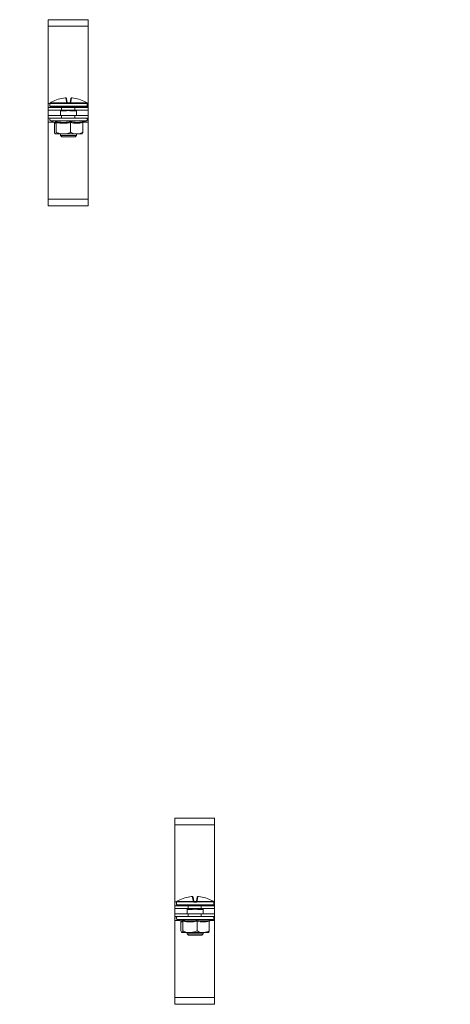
# Model space of a CAD drawing. Header units: millimetres. Extents: x -29 to 997, y -1224 to 295.
# Tile 3 of 10: x 203 to 365, y -843 to -473. Entities that reach past the tile are written whole.
import ezdxf

# ---------------------------------------------------------------- set-up
doc = ezdxf.new("R2010")
doc.units = ezdxf.units.MM
doc.styles.add('SLDTEXTSTYLE0', font='TXT', dxfattribs={"width": 0.7, "bigfont": 'bigfont'})

msp = doc.modelspace()

# ---------------------------------------------------------------- linework, layer by layer
at = {"color": 7, "linetype": 'Continuous', "lineweight": 15}
for p, q in [((228.55, -472.95), (213.55, -472.95)), ((213.55, -475.45), (213.55, -472.95)), ((228.55, -475.45), (228.55, -472.95)), ((228.55, -475.45), (213.55, -475.45)), ((213.55, -504.45), (213.55, -475.45)), ((228.55, -504.45), (228.55, -475.45)), ((220.43, -503.91), (220.17, -502.4)), ((220.43, -502.6), (220.69, -504.08)), ((221.77, -504.08), (222.03, -502.6)), ((222.29, -502.4), (222.03, -503.91)), ((213.55, -505.95), (213.55, -504.45)), ((213.55, -506.95), (213.55, -505.95)), ((213.55, -505.95), (218.55, -505.95)), ((218.55, -506.95), (213.55, -506.95)), ((213.55, -506.95), (213.55, -508.95)), ((214.23, -504.54), (214.23, -505.54)), ((214.26, -504.4), (214.26, -504.4)), ((220.6, -504.43), (214.26, -504.43)), ((214.38, -504.21), (214.38, -504.22)), ((214.38, -504.22), (220.61, -504.22)), ((227.98, -505.79), (214.48, -505.79)), ((218.21, -507.03), (218.21, -507.02)), ((218.23, -507.14), (218.23, -508.95)), ((218.27, -505.79), (218.27, -505.95)), ((220.19, -507.24), (218.41, -507.24)), ((219.42, -506.99), (218.53, -506.99)), ((218.55, -505.95), (218.55, -506.95)), ((223.55, -505.95), (218.55, -505.95)), ((223.55, -506.95), (218.55, -506.95)), ((219.62, -506.99), (219.42, -506.99)), ((221.53, -504.54), (220.93, -504.54)), ((220.94, -504.29), (221.52, -504.29)), ((221.84, -504.22), (228.08, -504.22)), ((228.2, -504.43), (221.85, -504.43)), ((224.04, -507.24), (222.27, -507.24)), ((223.93, -506.99), (223.04, -506.99)), ((223.55, -506.95), (223.55, -505.95)), ((223.55, -505.95), (228.55, -505.95)), ((228.55, -506.95), (223.55, -506.95)), ((224.19, -505.79), (224.19, -505.95)), ((224.23, -508.95), (224.23, -507.14)), ((228.08, -504.22), (228.08, -504.21)), ((228.2, -504.4), (228.2, -504.43)), ((228.23, -505.54), (228.23, -504.54)), ((228.55, -505.95), (228.55, -504.45)), ((228.55, -505.95), (228.55, -506.95)), ((228.55, -506.95), (228.55, -508.95)), ((213.55, -509.95), (213.55, -508.95)), ((213.55, -508.95), (218.55, -508.95)), ((218.55, -509.95), (213.55, -509.95)), ((213.55, -511.45), (213.55, -509.95)), ((214.5, -511.05), (215.95, -511.58)), ((218.55, -508.95), (218.55, -509.95)), ((223.55, -508.95), (218.55, -508.95)), ((223.55, -509.95), (218.55, -509.95)), ((223.55, -509.95), (223.55, -508.95)), ((223.55, -508.95), (228.55, -508.95)), ((228.55, -509.95), (223.55, -509.95)), ((226.56, -511.56), (227.96, -511.05)), ((228.55, -508.95), (228.55, -509.95)), ((228.55, -511.45), (228.55, -509.95)), ((213.55, -540.45), (213.55, -511.45)), ((215.9, -511.56), (215.91, -511.67)), ((215.91, -511.67), (215.91, -515.35)), ((215.94, -511.57), (215.95, -511.57)), ((216.62, -511.67), (216.62, -515.35)), ((221.93, -511.67), (221.93, -515.35)), ((226.54, -511.67), (226.54, -515.35)), ((228.55, -540.45), (228.55, -511.45)), ((219.28, -515.95), (216.27, -515.95)), ((218.23, -515.95), (218.23, -516.49)), ((218.23, -516.49), (218.73, -516.99)), ((218.23, -516.49), (224.23, -516.49)), ((223.73, -516.99), (218.73, -516.99)), ((219.28, -515.95), (224.24, -515.95)), ((223.73, -516.99), (224.23, -516.49)), ((224.23, -516.49), (224.23, -515.95)), ((224.24, -515.95), (226.23, -515.95)), ((228.55, -540.45), (213.55, -540.45)), ((213.55, -542.95), (213.55, -540.45)), ((228.55, -542.95), (228.55, -540.45)), ((228.55, -542.95), (213.55, -542.95)), ((276.13, -773.43), (261.13, -773.43)), ((261.13, -775.93), (261.13, -773.43)), ((276.13, -775.93), (276.13, -773.43)), ((276.13, -775.93), (261.13, -775.93)), ((261.13, -804.93), (261.13, -775.93)), ((276.13, -804.93), (276.13, -775.93)), ((268.01, -804.38), (267.74, -802.87)), ((268.01, -803.08), (268.27, -804.56)), ((269.34, -804.56), (269.6, -803.08)), ((269.87, -802.87), (269.6, -804.38)), ((261.13, -806.43), (261.13, -804.93)), ((261.13, -807.43), (261.13, -806.43)), ((261.13, -806.43), (266.13, -806.43)), ((266.13, -807.43), (261.13, -807.43)), ((261.13, -807.43), (261.13, -809.43)), ((261.81, -805.02), (261.81, -806.02)), ((261.84, -804.87), (261.83, -804.88)), ((268.18, -804.91), (261.83, -804.91)), ((261.95, -804.69), (268.19, -804.69)), ((261.96, -804.69), (261.95, -804.69)), ((275.56, -806.27), (262.06, -806.27)), ((265.76, -807.47), (265.76, -807.47)), ((265.81, -807.62), (265.81, -809.43)), ((265.85, -806.27), (265.85, -806.43)), ((267, -807.47), (266.11, -807.47)), ((266.13, -806.43), (266.13, -807.43)), ((271.13, -806.43), (266.13, -806.43)), ((271.13, -807.43), (266.13, -807.43)), ((267.2, -807.47), (267, -807.47)), ((269.11, -805.02), (268.5, -805.02)), ((268.52, -804.77), (269.1, -804.77)), ((269.42, -804.69), (275.66, -804.69)), ((275.78, -804.91), (269.43, -804.91)), ((271.51, -807.47), (270.62, -807.47)), ((271.13, -807.43), (271.13, -806.43)), ((271.13, -806.43), (276.13, -806.43)), ((276.13, -807.43), (271.13, -807.43)), ((271.76, -806.27), (271.76, -806.43)), ((271.81, -809.43), (271.81, -807.62)), ((275.66, -804.69), (275.65, -804.69)), ((275.78, -804.88), (275.78, -804.91)), ((275.81, -806.02), (275.81, -805.02)), ((276.13, -806.43), (276.13, -804.93)), ((276.13, -806.43), (276.13, -807.43)), ((276.13, -807.43), (276.13, -809.43)), ((261.13, -810.43), (261.13, -809.43)), ((261.13, -809.43), (266.13, -809.43)), ((266.13, -810.43), (261.13, -810.43)), ((261.13, -811.93), (261.13, -810.43)), ((267.77, -807.72), (265.99, -807.72)), ((266.13, -809.43), (266.13, -810.43)), ((271.13, -809.43), (266.13, -809.43)), ((271.13, -810.43), (266.13, -810.43)), ((271.62, -807.72), (269.84, -807.72)), ((271.13, -810.43), (271.13, -809.43)), ((271.13, -809.43), (276.13, -809.43)), ((276.13, -810.43), (271.13, -810.43)), ((276.13, -809.43), (276.13, -810.43)), ((276.13, -811.93), (276.13, -810.43)), ((261.13, -840.93), (261.13, -811.93)), ((262.08, -811.53), (263.52, -812.06)), ((263.47, -812.04), (263.49, -812.15)), ((263.49, -812.15), (263.49, -815.83)), ((264.2, -812.15), (264.2, -815.83)), ((269.51, -812.15), (269.51, -815.83)), ((274.12, -812.15), (274.12, -815.83)), ((274.14, -812.04), (275.53, -811.53)), ((276.13, -840.93), (276.13, -811.93)), ((266.85, -816.43), (263.84, -816.43)), ((265.81, -816.43), (265.81, -816.97)), ((265.81, -816.97), (266.31, -817.47)), ((265.81, -816.97), (271.81, -816.97)), ((271.31, -817.47), (266.31, -817.47)), ((266.85, -816.43), (271.82, -816.43)), ((271.31, -817.47), (271.81, -816.97)), ((271.81, -816.97), (271.81, -816.43)), ((271.82, -816.43), (273.81, -816.43)), ((276.13, -840.93), (261.13, -840.93)), ((261.13, -843.43), (261.13, -840.93)), ((276.13, -843.43), (276.13, -840.93)), ((276.13, -843.43), (261.13, -843.43))]:
    msp.add_line(p, q, dxfattribs=at)
at = {"color": 8, "linetype": 'Continuous', "lineweight": 15}
for p, q in [((214.24, -504.45), (213.55, -504.45)), ((214.24, -504.54), (214.23, -504.54)), ((214.23, -505.54), (228.23, -505.54)), ((214.26, -504.43), (214.26, -504.4)), ((218.45, -507), (218.31, -507.03)), ((218.53, -506.95), (218.53, -506.99)), ((219.42, -506.95), (219.42, -506.99)), ((223.04, -506.95), (223.04, -506.99)), ((223.93, -506.95), (223.93, -506.99)), ((228.55, -504.45), (228.21, -504.45)), ((228.23, -504.54), (228.22, -504.54)), ((218.6, -511.05), (214.5, -511.05)), ((227.96, -511.05), (218.6, -511.05)), ((215.6, -511.45), (213.55, -511.45)), ((228.55, -511.45), (226.86, -511.45)), ((261.82, -804.93), (261.13, -804.93)), ((261.81, -805.02), (261.81, -805.02)), ((261.81, -806.02), (275.81, -806.02)), ((261.83, -804.91), (261.83, -804.88)), ((266.03, -807.48), (265.89, -807.51)), ((266.11, -807.43), (266.11, -807.47)), ((267, -807.43), (267, -807.47)), ((270.62, -807.43), (270.62, -807.47)), ((271.51, -807.43), (271.51, -807.47)), ((276.13, -804.93), (275.79, -804.93)), ((275.81, -805.02), (275.8, -805.02)), ((263.18, -811.93), (261.13, -811.93)), ((266.18, -811.53), (262.08, -811.53)), ((275.53, -811.53), (266.18, -811.53)), ((276.13, -811.93), (274.43, -811.93))]:
    msp.add_line(p, q, dxfattribs=at)
at = {"color": 8, "linetype": 'Continuous', "lineweight": 15, "flags": 128}
for points in [[(214.24, -504.54), (214.24, -504.49), (214.25, -504.45)], [(228.21, -504.46), (228.22, -504.49), (228.22, -504.54)], [(261.81, -805.02), (261.82, -804.97), (261.83, -804.92)], [(275.79, -804.93), (275.79, -804.97), (275.8, -805.02)]]:
    msp.add_lwpolyline(points, dxfattribs=at)
at = {"color": 7, "linetype": 'Continuous', "lineweight": 15}
for centre, radius, start, end in [((221.22, -515.67), 13.34, 95.6166, 118.1057), ((220.19, -502.65), 0.249, 10.1256, 94.8135), ((222.27, -502.65), 0.249, 85.1865, 169.8744), ((221.24, -515.67), 13.34, 61.8943, 84.3834), ((214.48, -504.54), 0.25, 155.8047, 180), ((214.48, -505.54), 0.25, 180, 270), ((214.51, -504.43), 0.25, 119.5448, 173.6267), ((214.51, -504.43), 0.25, 121.4361, 180.0408), ((217.57, -506.04), 0.25, 20, 90), ((218.16, -507.24), 0.255, 359.4837, 53.1431), ((218.53, -506.49), 0.5, 248.2779, 270), ((219.7, -507.22), 0.492, 358.0268, 22.6031), ((220.47, -504.14), 0.233, 13.4875, 98.5562), ((222.29, -504.41), 1.69, 173.4928, 180.7494), ((221.41, -504.99), 0.978, 129.6677, 145.2136), ((220.68, -504.37), 0.172, 54.2052, 113.0531), ((222.39, -504.48), 1.46, 172.6321, 182.4439), ((220.07, -504.48), 1.46, 357.5561, 7.3679), ((221.78, -504.37), 0.172, 66.9469, 125.7948), ((221.05, -504.99), 0.978, 34.7864, 50.3323), ((221.99, -504.14), 0.233, 81.4438, 166.5125), ((220.16, -504.41), 1.69, 359.2506, 6.5072), ((222.76, -507.22), 0.492, 157.3969, 181.9732), ((223.93, -506.49), 0.5, 270, 291.7221), ((224.3, -507.24), 0.255, 126.8569, 180.5163), ((224.89, -506.04), 0.25, 90, 160), ((227.98, -505.54), 0.25, 270, 0), ((227.95, -504.43), 0.25, 6.3733, 60.4552), ((227.95, -504.43), 0.25, 359.9592, 58.5639), ((227.98, -504.54), 0.25, 0, 25.4231), ((214.7, -510.52), 0.567, 90, 250), ((227.76, -510.52), 0.567, 290, 90), ((268.8, -816.15), 13.34, 95.6166, 118.1057), ((267.76, -803.12), 0.249, 10.1256, 94.8135), ((269.85, -803.12), 0.249, 85.1865, 169.8744), ((268.82, -816.15), 13.34, 61.8943, 84.3834), ((262.06, -805.02), 0.25, 155.8256, 180), ((262.06, -806.02), 0.25, 180, 270), ((262.08, -804.91), 0.25, 119.5448, 173.6267), ((262.08, -804.91), 0.25, 121.4361, 180.0408), ((265.14, -806.52), 0.25, 20, 90), ((266.12, -807.1), 0.47, 224.0705, 240.1843), ((265.74, -807.71), 0.255, 359.4837, 53.1431), ((266.11, -806.97), 0.5, 248.2779, 270), ((267.28, -807.7), 0.492, 358.0268, 22.6031), ((268.04, -804.61), 0.233, 13.4875, 98.5562), ((269.87, -804.88), 1.69, 173.4928, 180.7494), ((268.98, -805.46), 0.978, 129.6677, 145.2136), ((268.26, -804.85), 0.172, 54.2052, 113.0531), ((269.97, -804.95), 1.46, 172.6321, 182.4439), ((267.65, -804.95), 1.46, 357.5561, 7.3679), ((269.35, -804.85), 0.172, 66.9469, 125.7948), ((268.63, -805.46), 0.978, 34.7864, 50.3323), ((269.57, -804.61), 0.233, 81.4438, 166.5125), ((267.74, -804.88), 1.69, 359.2506, 6.5072), ((270.33, -807.7), 0.492, 157.3969, 181.9732), ((271.51, -806.97), 0.5, 270, 291.7221), ((271.88, -807.71), 0.255, 126.8569, 180.5163), ((272.47, -806.52), 0.25, 90, 160), ((275.56, -806.02), 0.25, 270, 0), ((275.53, -804.91), 0.25, 6.3733, 60.4552), ((275.53, -804.91), 0.25, 359.9592, 58.5639), ((275.56, -805.02), 0.25, 0, 25.4195), ((262.27, -811), 0.567, 90, 250), ((275.34, -811), 0.567, 290, 90)]:
    msp.add_arc(centre, radius, start, end, dxfattribs=at)
at = {"color": 8, "linetype": 'Continuous', "lineweight": 15}
for centre, radius, start, end in [((218.55, -506.63), 0.47, 224.3428, 240.1833), ((218.98, -506.45), 1.31, 333.6544, 337.4682), ((223.48, -506.45), 1.31, 202.5318, 206.3456), ((223.91, -506.63), 0.47, 299.8167, 315.6572), ((266.56, -806.93), 1.31, 333.6544, 337.4682), ((271.05, -806.93), 1.31, 202.5318, 206.3456), ((271.49, -807.1), 0.47, 299.8167, 315.6572)]:
    msp.add_arc(centre, radius, start, end, dxfattribs=at)
at = {"color": 7, "linetype": 'Continuous', "lineweight": 15}
for centre, major_axis, start_param, end_param in [((218.37, -506.04), (0.564, -0.091), 1.757057, 3.210607), ((224.09, -506.04), (0.564, 0.091), 6.214171, 7.667721), ((265.94, -806.52), (0.564, -0.091), 1.757057, 3.210607), ((271.67, -806.52), (0.564, 0.091), 6.214171, 7.667721)]:
    msp.add_ellipse(centre, major_axis=major_axis, ratio=0.124069, start_param=start_param, end_param=end_param, dxfattribs=at)
for points, knots in [([(220.43, -502.59), (220.43, -502.58), (220.42, -502.55), (220.39, -502.5), (220.34, -502.45), (220.29, -502.42), (220.24, -502.4), (220.2, -502.39), (220.13, -502.38), (220.05, -502.39), (219.96, -502.39), (219.91, -502.4), (219.9, -502.4)], [0, 0, 0, 0, 0.037319, 0.157023, 0.255718, 0.342261, 0.420093, 0.495743, 0.600871, 0.800229, 0.962115, 1, 1, 1, 1]), ([(220.17, -502.4), (220.16, -502.4), (220.16, -502.39), (220.11, -502.39), (220.05, -502.39), (219.98, -502.39), (219.93, -502.4), (219.91, -502.4)], [0, 0, 0, 0, 0.2183992, 0.436827, 0.6546258, 0.8721812, 1, 1, 1, 1]), ([(222.53, -502.4), (222.52, -502.39), (222.46, -502.39), (222.37, -502.39), (222.29, -502.39), (222.23, -502.39), (222.17, -502.41), (222.11, -502.45), (222.06, -502.52), (222.03, -502.57), (222.03, -502.6), (222.03, -502.6)], [0, 0, 0, 0, 0.066923, 0.2381, 0.430282, 0.538321, 0.635628, 0.739505, 0.862235, 0.996759, 1, 1, 1, 1]), ([(222.54, -502.4), (222.52, -502.4), (222.46, -502.39), (222.38, -502.39), (222.33, -502.39), (222.3, -502.39), (222.29, -502.4), (222.29, -502.4)], [0, 0, 0, 0, 0.218399, 0.436827, 0.654626, 0.872181, 1, 1, 1, 1]), ([(214.26, -504.43), (214.26, -504.43), (214.25, -504.46), (214.24, -504.52), (214.24, -504.53), (214.24, -504.54)], [0, 0, 0, 0, 0.0030731, 0.4996924, 1, 1, 1, 1]), ([(214.26, -504.4), (214.26, -504.41), (214.25, -504.44), (214.25, -504.46), (214.25, -504.46), (214.25, -504.46)], [0, 0, 0, 0, 0.407604, 0.819827, 1, 1, 1, 1]), ([(214.94, -503.91), (214.78, -503.99), (214.59, -504.1), (214.42, -504.19), (214.38, -504.22)], [0, 0, 0, 0, 0.7708973, 1, 1, 1, 1]), ([(218.2, -507.03), (218.21, -507.04), (218.22, -507.07), (218.23, -507.11), (218.23, -507.14), (218.23, -507.14)], [0, 0, 0, 0, 0.298143, 0.9745742, 1, 1, 1, 1]), ([(222.3, -507.03), (222.14, -507.03), (221.71, -507.04), (220.98, -507.01), (220.43, -507.03), (220.16, -507.03)], [0, 0, 0, 0, 0.232421, 0.610897, 1, 1, 1, 1]), ([(222.27, -507.24), (222.21, -507.24), (222.01, -507.23), (221.67, -507.17), (221.22, -507.12), (220.72, -507.19), (220.38, -507.22), (220.19, -507.24)], [0, 0, 0, 0, 0.085087, 0.292288, 0.503826, 0.718152, 1, 1, 1, 1]), ([(220.61, -504.22), (220.59, -504.19), (220.48, -504.1), (220.45, -503.99), (220.43, -503.91)], [0, 0, 0, 0, 0.229103, 1, 1, 1, 1]), ([(220.93, -504.54), (220.87, -504.53), (220.75, -504.52), (220.65, -504.46), (220.6, -504.43), (220.6, -504.43)], [0, 0, 0, 0, 0.500308, 0.996927, 1, 1, 1, 1]), ([(220.69, -504.08), (220.7, -504.12), (220.72, -504.17), (220.77, -504.22), (220.78, -504.23)], [0, 0, 0, 0, 0.781937, 1, 1, 1, 1]), ([(220.78, -504.23), (220.78, -504.23), (220.8, -504.25), (220.85, -504.28), (220.91, -504.29), (220.94, -504.29)], [0, 0, 0, 0, 0.003106, 0.502169, 1, 1, 1, 1]), ([(221.52, -504.29), (221.55, -504.29), (221.6, -504.28), (221.65, -504.25), (221.68, -504.23)], [0, 0, 0, 0, 0.497853, 1, 1, 1, 1]), ([(221.85, -504.43), (221.85, -504.43), (221.81, -504.46), (221.7, -504.52), (221.59, -504.53), (221.53, -504.54)], [0, 0, 0, 0, 0.003073, 0.499692, 1, 1, 1, 1]), ([(221.68, -504.23), (221.69, -504.22), (221.74, -504.17), (221.76, -504.12), (221.77, -504.08)], [0, 0, 0, 0, 0.218063, 1, 1, 1, 1]), ([(222.03, -503.91), (222, -503.99), (221.97, -504.1), (221.87, -504.19), (221.84, -504.22)], [0, 0, 0, 0, 0.770897, 1, 1, 1, 1]), ([(223.04, -506.99), (223.01, -506.99), (222.78, -506.99), (222.53, -507.01), (222.3, -507.03)], [0, 0, 0, 0, 0.099322, 1, 1, 1, 1]), ([(224.25, -507.02), (224.25, -507.02), (224.27, -507.01), (224.2, -507.02), (224.15, -507.03)], [0, 0, 0, 0, 0.212803, 1, 1, 1, 1]), ([(224.23, -507.14), (224.23, -507.14), (224.23, -507.12), (224.23, -507.09), (224.24, -507.05), (224.25, -507.03), (224.26, -507.03)], [0, 0, 0, 0, 0.004243, 0.424519, 0.765522, 1, 1, 1, 1]), ([(228.08, -504.22), (228.04, -504.19), (227.87, -504.1), (227.67, -503.99), (227.52, -503.91)], [0, 0, 0, 0, 0.229103, 1, 1, 1, 1]), ([(228.21, -504.47), (228.21, -504.47), (228.21, -504.47), (228.21, -504.45), (228.2, -504.43), (228.2, -504.4), (228.2, -504.39)], [0, 0, 0, 0, 0.040758, 0.315134, 0.758984, 1, 1, 1, 1]), ([(228.22, -504.54), (228.22, -504.53), (228.21, -504.52), (228.2, -504.46), (228.2, -504.43), (228.2, -504.43)], [0, 0, 0, 0, 0.500308, 0.996927, 1, 1, 1, 1]), ([(216.62, -511.67), (216.56, -511.74), (216.45, -511.89), (216.27, -511.96), (216.09, -511.89), (215.97, -511.74), (215.91, -511.67)], [0, 0, 0, 0, 0.245251, 0.49213, 0.745021, 1, 1, 1, 1]), ([(216.39, -511.29), (216.6, -511.34), (217.26, -511.46), (218.37, -511.59), (219.64, -511.61), (220.84, -511.5), (221.59, -511.36), (221.97, -511.29)], [0, 0, 0, 0, 0.117987, 0.354133, 0.592326, 0.795595, 1, 1, 1, 1]), ([(216.62, -511.67), (216.62, -511.63), (216.61, -511.55), (216.56, -511.44), (216.48, -511.35), (216.42, -511.31), (216.39, -511.29), (216.39, -511.29)], [0, 0, 0, 0, 0.236184, 0.471397, 0.732465, 0.992086, 1, 1, 1, 1]), ([(221.93, -511.67), (221.5, -511.74), (220.64, -511.89), (219.31, -511.96), (217.96, -511.89), (217.07, -511.74), (216.62, -511.67)], [0, 0, 0, 0, 0.2452513, 0.4921305, 0.7450212, 1, 1, 1, 1]), ([(221.93, -511.67), (221.94, -511.63), (221.94, -511.55), (221.94, -511.44), (221.96, -511.35), (221.97, -511.31), (221.97, -511.29), (221.97, -511.29)], [0, 0, 0, 0, 0.236184, 0.471397, 0.732465, 0.992086, 1, 1, 1, 1]), ([(226.54, -511.67), (226.17, -511.74), (225.42, -511.89), (224.27, -511.96), (223.1, -511.89), (222.32, -511.74), (221.93, -511.67)], [0, 0, 0, 0, 0.245251, 0.49213, 0.745021, 1, 1, 1, 1]), ([(221.97, -511.29), (222.16, -511.34), (222.72, -511.46), (223.67, -511.59), (224.78, -511.61), (225.83, -511.5), (226.48, -511.36), (226.81, -511.29)], [0, 0, 0, 0, 0.117987, 0.354133, 0.592326, 0.795595, 1, 1, 1, 1]), ([(226.54, -511.67), (226.55, -511.63), (226.56, -511.55), (226.62, -511.44), (226.7, -511.35), (226.77, -511.31), (226.81, -511.29), (226.81, -511.29)], [0, 0, 0, 0, 0.236184, 0.471397, 0.732465, 0.992086, 1, 1, 1, 1]), ([(215.91, -515.35), (215.96, -515.5), (216.07, -515.79), (216.19, -515.94), (216.25, -515.95), (216.27, -515.95)], [0, 0, 0, 0, 0.442922, 0.896343, 1, 1, 1, 1]), ([(216.27, -515.95), (216.31, -515.93), (216.41, -515.89), (216.53, -515.63), (216.6, -515.42), (216.62, -515.35)], [0, 0, 0, 0, 0.39547, 0.801975, 1, 1, 1, 1]), ([(219.28, -515.95), (219.14, -515.95), (218.64, -515.94), (217.77, -515.78), (217.03, -515.52), (216.65, -515.37), (216.62, -515.35)], [0, 0, 0, 0, 0.148154, 0.552, 0.965648, 1, 1, 1, 1]), ([(221.93, -515.35), (221.71, -515.44), (221.17, -515.66), (220.29, -515.9), (219.62, -515.93), (219.28, -515.95)], [0, 0, 0, 0, 0.262707, 0.627492, 1, 1, 1, 1]), ([(221.93, -515.35), (222.26, -515.5), (222.93, -515.79), (223.72, -515.94), (224.16, -515.95), (224.24, -515.95)], [0, 0, 0, 0, 0.442922, 0.896343, 1, 1, 1, 1]), ([(224.24, -515.95), (224.55, -515.93), (225.18, -515.89), (225.95, -515.63), (226.4, -515.42), (226.54, -515.35)], [0, 0, 0, 0, 0.3954703, 0.8019748, 1, 1, 1, 1]), ([(226.54, -515.35), (226.49, -515.5), (226.39, -515.79), (226.27, -515.94), (226.2, -515.95), (226.19, -515.95)], [0, 0, 0, 0, 0.442922, 0.896343, 1, 1, 1, 1]), ([(268, -803.07), (268, -803.06), (268, -803.02), (267.97, -802.97), (267.92, -802.92), (267.87, -802.89), (267.82, -802.87), (267.77, -802.87), (267.71, -802.86), (267.62, -802.86), (267.53, -802.87), (267.49, -802.87), (267.48, -802.87)], [0, 0, 0, 0, 0.037319, 0.157023, 0.255718, 0.342261, 0.420093, 0.495743, 0.600871, 0.800229, 0.962115, 1, 1, 1, 1]), ([(267.74, -802.87), (267.74, -802.87), (267.73, -802.87), (267.69, -802.86), (267.62, -802.86), (267.55, -802.87), (267.51, -802.87), (267.49, -802.87)], [0, 0, 0, 0, 0.2183992, 0.436827, 0.6546258, 0.8721812, 1, 1, 1, 1]), ([(270.11, -802.87), (270.09, -802.87), (270.04, -802.87), (269.95, -802.86), (269.87, -802.86), (269.81, -802.87), (269.74, -802.89), (269.68, -802.93), (269.63, -802.99), (269.6, -803.05), (269.6, -803.08), (269.6, -803.08)], [0, 0, 0, 0, 0.066923, 0.2381, 0.430282, 0.538321, 0.635628, 0.739505, 0.862235, 0.996759, 1, 1, 1, 1]), ([(270.12, -802.87), (270.09, -802.87), (270.04, -802.87), (269.96, -802.86), (269.9, -802.86), (269.87, -802.87), (269.87, -802.87), (269.87, -802.87)], [0, 0, 0, 0, 0.218399, 0.436827, 0.654626, 0.872181, 1, 1, 1, 1]), ([(261.83, -804.91), (261.83, -804.91), (261.83, -804.94), (261.82, -805), (261.82, -805.01), (261.81, -805.02)], [0, 0, 0, 0, 0.0030731, 0.4996924, 1, 1, 1, 1]), ([(261.83, -804.87), (261.83, -804.89), (261.83, -804.92), (261.83, -804.94), (261.83, -804.94), (261.83, -804.94)], [0, 0, 0, 0, 0.427098, 0.836973, 1, 1, 1, 1]), ([(262.51, -804.38), (262.36, -804.47), (262.16, -804.57), (261.99, -804.67), (261.95, -804.69)], [0, 0, 0, 0, 0.7708973, 1, 1, 1, 1]), ([(265.75, -807.46), (265.75, -807.46), (265.75, -807.46), (265.76, -807.47), (265.76, -807.47), (265.76, -807.47)], [0, 0, 0, 0, 0.770792, 0.975888, 1, 1, 1, 1]), ([(265.78, -807.5), (265.78, -807.51), (265.8, -807.55), (265.8, -807.59), (265.8, -807.62)], [0, 0, 0, 0, 0.32501, 1, 1, 1, 1]), ([(265.89, -807.51), (265.85, -807.51), (265.78, -807.51), (265.78, -807.5), (265.79, -807.5)], [0, 0, 0, 0, 0.459465, 1, 1, 1, 1]), ([(269.88, -807.51), (269.72, -807.51), (269.28, -807.51), (268.56, -807.49), (268.01, -807.5), (267.73, -807.51)], [0, 0, 0, 0, 0.232421, 0.610897, 1, 1, 1, 1]), ([(269.84, -807.72), (269.79, -807.71), (269.59, -807.71), (269.24, -807.65), (268.8, -807.6), (268.3, -807.67), (267.96, -807.7), (267.77, -807.72)], [0, 0, 0, 0, 0.085087, 0.292288, 0.503826, 0.718152, 1, 1, 1, 1]), ([(268.19, -804.69), (268.17, -804.67), (268.06, -804.57), (268.03, -804.47), (268.01, -804.38)], [0, 0, 0, 0, 0.229103, 1, 1, 1, 1]), ([(268.5, -805.02), (268.45, -805.01), (268.33, -805), (268.23, -804.94), (268.18, -804.91), (268.18, -804.91)], [0, 0, 0, 0, 0.500308, 0.996927, 1, 1, 1, 1]), ([(268.27, -804.56), (268.28, -804.6), (268.29, -804.65), (268.35, -804.7), (268.36, -804.71)], [0, 0, 0, 0, 0.781937, 1, 1, 1, 1]), ([(268.36, -804.71), (268.36, -804.71), (268.38, -804.73), (268.43, -804.76), (268.49, -804.76), (268.52, -804.77)], [0, 0, 0, 0, 0.003106, 0.502169, 1, 1, 1, 1]), ([(269.1, -804.77), (269.12, -804.76), (269.18, -804.76), (269.23, -804.73), (269.25, -804.71)], [0, 0, 0, 0, 0.497853, 1, 1, 1, 1]), ([(269.43, -804.91), (269.43, -804.91), (269.39, -804.94), (269.28, -805), (269.17, -805.01), (269.11, -805.02)], [0, 0, 0, 0, 0.003073, 0.499692, 1, 1, 1, 1]), ([(269.25, -804.71), (269.26, -804.7), (269.32, -804.65), (269.33, -804.6), (269.34, -804.56)], [0, 0, 0, 0, 0.218063, 1, 1, 1, 1]), ([(269.6, -804.38), (269.58, -804.47), (269.55, -804.57), (269.45, -804.67), (269.42, -804.69)], [0, 0, 0, 0, 0.770897, 1, 1, 1, 1]), ([(270.62, -807.47), (270.59, -807.47), (270.35, -807.47), (270.1, -807.49), (269.88, -807.51)], [0, 0, 0, 0, 0.099322, 1, 1, 1, 1]), ([(271.81, -807.62), (271.81, -807.62), (271.8, -807.6), (271.81, -807.57), (271.82, -807.53), (271.83, -807.51), (271.83, -807.5)], [0, 0, 0, 0, 0.008334, 0.427905, 0.768166, 1, 1, 1, 1]), ([(271.86, -807.47), (271.86, -807.47), (271.86, -807.47), (271.86, -807.46), (271.86, -807.46), (271.86, -807.46), (271.86, -807.46)], [0, 0, 0, 0, 0.034543, 0.069077, 0.521898, 1, 1, 1, 1]), ([(275.66, -804.69), (275.62, -804.67), (275.45, -804.57), (275.25, -804.47), (275.1, -804.38)], [0, 0, 0, 0, 0.229103, 1, 1, 1, 1]), ([(275.79, -804.94), (275.79, -804.94), (275.79, -804.94), (275.78, -804.93), (275.78, -804.91), (275.78, -804.88), (275.78, -804.87)], [0, 0, 0, 0, 0.043748, 0.31887, 0.763688, 1, 1, 1, 1]), ([(275.8, -805.02), (275.8, -805.01), (275.79, -805), (275.78, -804.94), (275.78, -804.91), (275.78, -804.91)], [0, 0, 0, 0, 0.500308, 0.996927, 1, 1, 1, 1]), ([(264.2, -812.15), (264.14, -812.22), (264.02, -812.36), (263.85, -812.43), (263.67, -812.37), (263.55, -812.22), (263.49, -812.15)], [0, 0, 0, 0, 0.245251, 0.49213, 0.745021, 1, 1, 1, 1]), ([(263.96, -811.77), (264.18, -811.81), (264.84, -811.94), (265.94, -812.07), (267.22, -812.08), (268.42, -811.98), (269.17, -811.84), (269.55, -811.77)], [0, 0, 0, 0, 0.1179875, 0.3541329, 0.5923261, 0.7955953, 1, 1, 1, 1]), ([(264.2, -812.15), (264.19, -812.11), (264.19, -812.03), (264.13, -811.92), (264.06, -811.83), (264, -811.79), (263.96, -811.77), (263.96, -811.77)], [0, 0, 0, 0, 0.236184, 0.471397, 0.732465, 0.992086, 1, 1, 1, 1]), ([(269.51, -812.15), (269.08, -812.22), (268.21, -812.36), (266.89, -812.43), (265.54, -812.37), (264.65, -812.22), (264.2, -812.15)], [0, 0, 0, 0, 0.2452513, 0.4921305, 0.7450212, 1, 1, 1, 1]), ([(269.51, -812.15), (269.51, -812.11), (269.51, -812.03), (269.52, -811.92), (269.53, -811.83), (269.54, -811.79), (269.55, -811.77), (269.55, -811.77)], [0, 0, 0, 0, 0.236184, 0.471397, 0.732465, 0.992086, 1, 1, 1, 1]), ([(274.12, -812.15), (273.75, -812.22), (273, -812.36), (271.84, -812.43), (270.68, -812.37), (269.9, -812.22), (269.51, -812.15)], [0, 0, 0, 0, 0.245251, 0.49213, 0.745021, 1, 1, 1, 1]), ([(269.55, -811.77), (269.74, -811.81), (270.3, -811.94), (271.25, -812.07), (272.35, -812.08), (273.4, -811.98), (274.06, -811.84), (274.39, -811.77)], [0, 0, 0, 0, 0.117987, 0.354133, 0.592326, 0.795595, 1, 1, 1, 1]), ([(274.12, -812.15), (274.13, -812.11), (274.13, -812.03), (274.19, -811.92), (274.28, -811.83), (274.35, -811.79), (274.39, -811.77), (274.39, -811.77)], [0, 0, 0, 0, 0.236184, 0.471397, 0.732465, 0.992086, 1, 1, 1, 1]), ([(263.49, -815.83), (263.54, -815.98), (263.64, -816.27), (263.76, -816.42), (263.83, -816.43), (263.84, -816.43)], [0, 0, 0, 0, 0.442922, 0.896343, 1, 1, 1, 1]), ([(263.84, -816.43), (263.89, -816.41), (263.99, -816.37), (264.11, -816.1), (264.17, -815.9), (264.2, -815.83)], [0, 0, 0, 0, 0.39547, 0.801975, 1, 1, 1, 1]), ([(266.85, -816.43), (266.72, -816.43), (266.22, -816.42), (265.35, -816.26), (264.61, -816), (264.23, -815.84), (264.2, -815.83)], [0, 0, 0, 0, 0.1481542, 0.5520001, 0.9656481, 1, 1, 1, 1]), ([(269.51, -815.83), (269.29, -815.92), (268.75, -816.13), (267.86, -816.37), (267.19, -816.41), (266.85, -816.43)], [0, 0, 0, 0, 0.262707, 0.627492, 1, 1, 1, 1]), ([(269.51, -815.83), (269.84, -815.98), (270.51, -816.27), (271.3, -816.42), (271.73, -816.43), (271.82, -816.43)], [0, 0, 0, 0, 0.442922, 0.896343, 1, 1, 1, 1]), ([(271.82, -816.43), (272.13, -816.41), (272.76, -816.37), (273.53, -816.1), (273.97, -815.9), (274.12, -815.83)], [0, 0, 0, 0, 0.39547, 0.801975, 1, 1, 1, 1]), ([(274.12, -815.83), (274.07, -815.98), (273.97, -816.27), (273.85, -816.42), (273.78, -816.43), (273.77, -816.43)], [0, 0, 0, 0, 0.442922, 0.896343, 1, 1, 1, 1])]:
    msp.add_open_spline(points, degree=3, knots=knots, dxfattribs=at)
at = {"color": 8, "linetype": 'Continuous', "lineweight": 15}
for points, knots in [([(218.31, -507.03), (218.28, -507.03), (218.21, -507.04), (218.21, -507.03), (218.21, -507.03)], [0, 0, 0, 0, 0.559422, 1, 1, 1, 1]), ([(218.41, -507.24), (218.39, -507.24), (218.35, -507.23), (218.3, -507.21), (218.26, -507.18), (218.23, -507.15), (218.23, -507.14), (218.23, -507.14)], [0, 0, 0, 0, 0.169947, 0.376351, 0.584112, 0.79465, 1, 1, 1, 1]), ([(220.16, -507.03), (219.99, -507.02), (219.81, -507), (219.64, -506.99), (219.62, -506.99)], [0, 0, 0, 0, 0.904198, 1, 1, 1, 1]), ([(224.15, -507.03), (224.11, -507.02), (224.07, -507), (224.01, -507), (224.01, -507)], [0, 0, 0, 0, 0.967063, 1, 1, 1, 1]), ([(224.23, -507.14), (224.23, -507.14), (224.23, -507.14), (224.22, -507.15), (224.19, -507.18), (224.14, -507.23), (224.08, -507.23), (224.04, -507.24)], [0, 0, 0, 0, 0.007197, 0.220307, 0.435927, 0.716192, 1, 1, 1, 1]), ([(215.95, -511.57), (216, -511.58), (216.1, -511.61), (216.25, -511.5), (216.34, -511.36), (216.39, -511.29)], [0, 0, 0, 0, 0.327072, 0.662599, 1, 1, 1, 1]), ([(226.81, -511.29), (226.78, -511.34), (226.7, -511.45), (226.62, -511.51), (226.57, -511.54)], [0, 0, 0, 0, 0.378294, 1, 1, 1, 1]), ([(265.99, -807.72), (265.97, -807.71), (265.93, -807.71), (265.88, -807.68), (265.84, -807.65), (265.81, -807.62), (265.81, -807.62), (265.81, -807.62)], [0, 0, 0, 0, 0.169947, 0.376351, 0.584112, 0.79465, 1, 1, 1, 1]), ([(267.73, -807.51), (267.57, -807.49), (267.39, -807.47), (267.22, -807.47), (267.2, -807.47)], [0, 0, 0, 0, 0.904198, 1, 1, 1, 1]), ([(271.72, -807.51), (271.69, -807.49), (271.65, -807.48), (271.59, -807.47), (271.59, -807.47)], [0, 0, 0, 0, 0.967063, 1, 1, 1, 1]), ([(271.81, -807.62), (271.81, -807.62), (271.81, -807.61), (271.8, -807.63), (271.77, -807.66), (271.72, -807.7), (271.65, -807.71), (271.62, -807.72)], [0, 0, 0, 0, 0.007197, 0.220307, 0.435927, 0.716192, 1, 1, 1, 1]), ([(271.83, -807.5), (271.83, -807.5), (271.85, -807.49), (271.78, -807.5), (271.72, -807.51)], [0, 0, 0, 0, 0.212781, 1, 1, 1, 1]), ([(263.53, -812.05), (263.58, -812.06), (263.68, -812.09), (263.82, -811.98), (263.92, -811.84), (263.96, -811.77)], [0, 0, 0, 0, 0.327072, 0.662599, 1, 1, 1, 1]), ([(274.39, -811.77), (274.36, -811.81), (274.28, -811.92), (274.2, -811.98), (274.15, -812.02)], [0, 0, 0, 0, 0.378294, 1, 1, 1, 1])]:
    msp.add_open_spline(points, degree=3, knots=knots, dxfattribs=at)

# ---------------------------------------------------------------- texts
at = {"color": 7, "linetype": 'Continuous', "lineweight": 0, "insert": (-3.69, -703.33), "char_height": 20, "attachment_point": 1, "style": 'SLDTEXTSTYLE0'}
msp.add_mtext('\\M+18456\\M+1844B\\M+18454-200\\M+1848765', dxfattribs=at)

doc.saveas('drawing.dxf')
